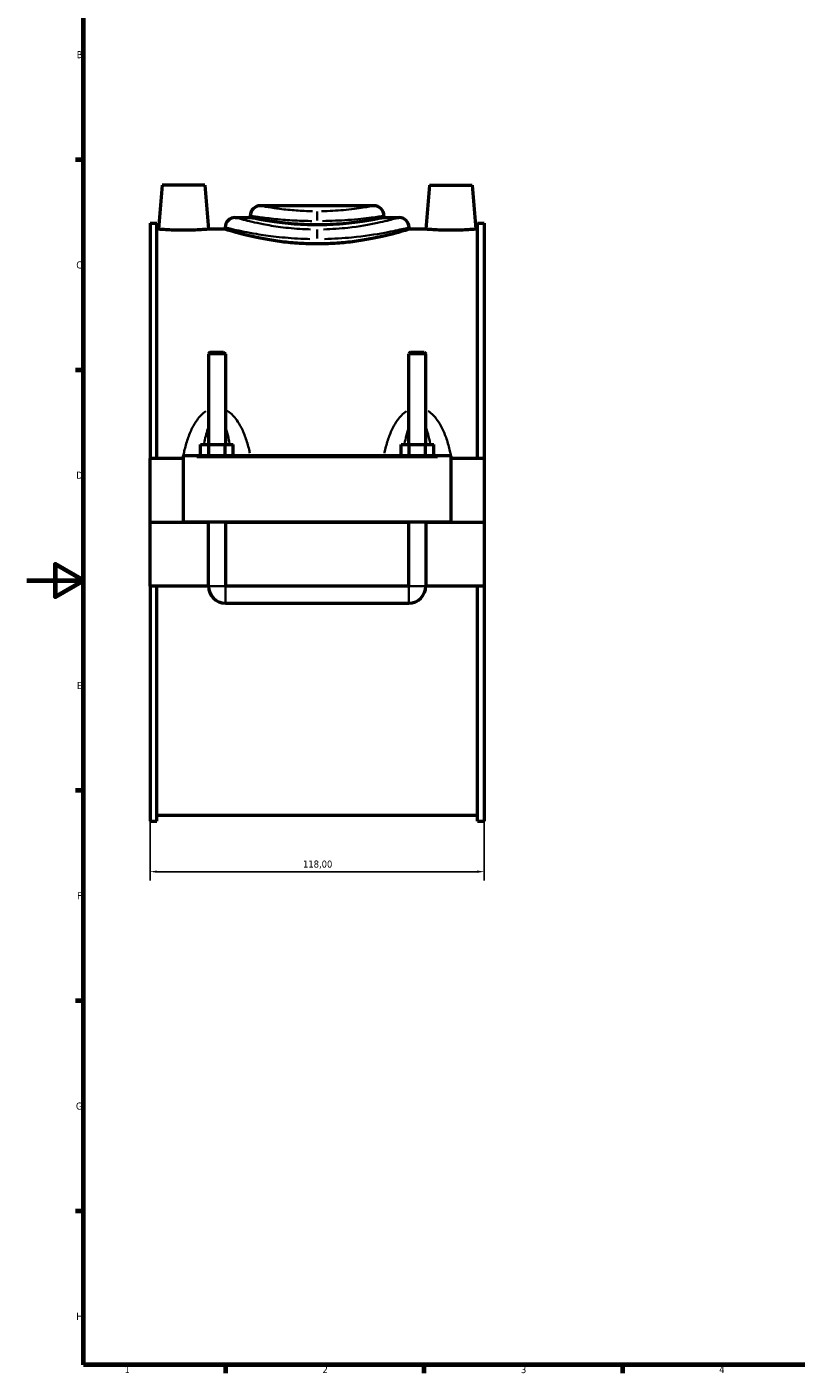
# Model space of a CAD drawing. Header units: millimetres. Extents: x 0 to 902, y -8 to 993.
# Tile 1 of 6: x 0 to 272, y 17 to 492. Entities that reach past the tile are written whole.
import ezdxf

# ---------------------------------------------------------------- set-up
doc = ezdxf.new("R2010")
doc.units = ezdxf.units.MM
for name, color, linetype, lineweight in [('Border (ISO)', 7, 'Continuous', 70), ('Dimension (ISO)', 7, 'Continuous', 25), ('Visible (ISO)', 7, 'Continuous', 50), ('Visible Narrow (ISO)', 7, 'Continuous', 35)]:
    doc.layers.add(name, color=color, linetype=linetype, lineweight=lineweight)
doc.styles.add('Note Text (ISO)', font='tahoma.ttf')
doc.dimstyles.new('Default (ISO)', dxfattribs={"dimtxt": 2.5, "dimasz": 2.5, "dimexe": 3.175, "dimexo": 0, "dimgap": 0.762, "dimtad": 1, "dimrnd": 1e-08, "dimzin": 0, "dimtxsty": 'Note Text (ISO)', "dimcen": 0.09, "dimdle": 10, "dimclrd": 256, "dimclre": 256, "dimclrt": 232, "dimazin": 0, "dimtfac": 1.40208, "dimtmove": 0, "dimatfit": 3, "dimfxl": 1, "dimtolj": 1, "dimtzin": 0, "dimlwd": -1, "dimlwe": -1, "dimarcsym": 0})

# ---------------------------------------------------------------- blocks, each defined once
blk = doc.blocks.new('Borders Default Border')
at = {"layer": 'Border (ISO)'}
for p, q in [((20, 445.5), (17.1, 445.5)), ((20, 371.25), (17.1, 371.25)), ((20, 222.75), (17.1, 222.75)), ((20, 148.5), (17.1, 148.5)), ((20, 74.25), (17.1, 74.25)), ((70.08, 20), (70.08, 17.1)), ((140.17, 20), (140.17, 17.1)), ((210.25, 20), (210.25, 17.1))]:
    blk.add_line(p, q, dxfattribs=at)
at = {"layer": 'Border (ISO)', "flags": 128}
for points in [[(20, 20), (20, 574), (821, 574), (821, 20), (20, 20)], [(0, 297), (20, 297), (10, 302.77), (10, 291.23), (20, 297)]]:
    blk.add_lwpolyline(points, dxfattribs=at)
at = {"layer": 'Border (ISO)', "color": 232, "true_color": 0xca0064, "char_height": 2.5, "attachment_point": 7, "style": 'Note Text (ISO)'}
for s, insert in [('B', (17.59, 481.37)), ('C', (17.43, 407.08)), ('D', (17.43, 332.88)), ('E', (17.64, 258.63)), ('F', (17.7, 184.38)), ('G', (17.31, 110.08)), ('H', (17.44, 35.88)), ('1', (34.48, 17.1)), ('2', (104.37, 17.1)), ('3', (174.43, 17.05)), ('4', (244.42, 17.1))]:
    blk.add_mtext(s, dxfattribs=dict(at, insert=insert))
blk = doc.blocks.new('*D10')
at = {"layer": 'Defpoints', "color": 0, "transparency": 16777216}
for p in [(43.46, 211.93), (161.46, 211.93), (43.46, 194.14)]:
    blk.add_point(p, dxfattribs=at)
at = {"layer": 'Dimension (ISO)', "transparency": 16777216}
for p, q in [((43.46, 211.93), (43.46, 190.97)), ((161.46, 211.93), (161.46, 190.97)), ((158.96, 194.14), (45.96, 194.14))]:
    blk.add_line(p, q, dxfattribs=at)
for points in [[(45.96, 194.56), (45.96, 193.73), (43.46, 194.14)], [(158.96, 194.56), (158.96, 193.73), (161.46, 194.14)]]:
    blk.add_solid(points, dxfattribs=at)
at = {"layer": 'Dimension (ISO)', "color": 232, "true_color": 0xca0064, "transparency": 16777216, "insert": (97.5, 198.08), "char_height": 2.5, "attachment_point": 1, "style": 'Note Text (ISO)'}
blk.add_mtext('\\A1;118,00', dxfattribs=at)

msp = doc.modelspace()

# ---------------------------------------------------------------- linework, layer by layer
at = {"layer": 'Visible (ISO)'}
for p, q in [((47.759, 436.497), (46.402, 420.997)), ((62.759, 436.497), (47.759, 436.497)), ((62.759, 436.497), (64.115, 420.997)), ((142.159, 436.497), (140.802, 420.997)), ((142.159, 436.497), (157.159, 436.497)), ((157.159, 436.497), (158.515, 420.997)), ((122.519, 429.277), (82.399, 429.277)), ((43.459, 423.067), (43.459, 339.997)), ((43.459, 423.067), (45.819, 423.067)), ((45.819, 339.997), (45.819, 423.067)), ((73.549, 425.137), (78.859, 425.137)), ((78.859, 425.737), (78.859, 425.137)), ((126.059, 425.737), (126.059, 425.137)), ((126.059, 425.137), (131.369, 425.137)), ((159.099, 339.997), (159.099, 423.067)), ((159.099, 423.067), (161.459, 423.067)), ((161.459, 423.067), (161.459, 339.997)), ((46.402, 420.997), (45.819, 420.997)), ((70.009, 420.997), (64.115, 420.997)), ((70.009, 421.597), (70.009, 420.997)), ((134.909, 421.597), (134.909, 420.997)), ((140.802, 420.997), (134.909, 420.997)), ((159.099, 420.997), (158.515, 420.997)), ((64.659, 377.547), (64.059, 376.947)), ((70.059, 376.947), (64.059, 376.947)), ((64.059, 376.947), (64.059, 344.997)), ((64.659, 377.547), (69.459, 377.547)), ((69.459, 377.547), (70.059, 376.947)), ((70.059, 376.947), (70.059, 344.997)), ((135.459, 377.547), (134.859, 376.947)), ((140.859, 376.947), (134.859, 376.947)), ((134.859, 344.997), (134.859, 376.947)), ((135.459, 377.547), (140.259, 377.547)), ((140.259, 377.547), (140.859, 376.947)), ((140.859, 344.997), (140.859, 376.947)), ((61.285, 340.997), (61.285, 344.997)), ((61.285, 344.997), (64.172, 344.997)), ((64.172, 340.997), (64.172, 344.997)), ((64.172, 344.997), (69.945, 344.997)), ((69.945, 340.997), (69.945, 344.997)), ((69.945, 344.997), (72.832, 344.997)), ((72.832, 340.997), (72.832, 344.997)), ((132.085, 340.997), (132.085, 344.997)), ((132.085, 344.997), (134.972, 344.997)), ((134.972, 340.997), (134.972, 344.997)), ((134.972, 344.997), (140.745, 344.997)), ((140.745, 340.997), (140.745, 344.997)), ((140.745, 344.997), (143.632, 344.997)), ((143.632, 340.997), (143.632, 344.997)), ((55.259, 339.997), (43.459, 339.997)), ((43.459, 317.547), (43.459, 339.997)), ((55.259, 340.497), (55.259, 340.997)), ((149.659, 340.997), (55.259, 340.997)), ((55.259, 317.547), (55.259, 340.497)), ((149.659, 340.997), (149.659, 340.497)), ((149.659, 340.497), (149.659, 317.547)), ((161.459, 339.997), (149.659, 339.997)), ((161.459, 339.997), (161.459, 317.547)), ((43.459, 317.547), (55.259, 317.547)), ((43.459, 294.997), (43.459, 317.447)), ((64.059, 317.447), (43.459, 317.447)), ((149.659, 317.547), (55.259, 317.547)), ((64.059, 317.547), (64.059, 317.447)), ((64.059, 294.997), (64.059, 317.447)), ((70.059, 317.547), (70.059, 317.447)), ((134.859, 317.447), (70.059, 317.447)), ((70.059, 317.447), (70.059, 294.997)), ((134.859, 317.447), (134.859, 317.547)), ((134.859, 294.997), (134.859, 317.447)), ((140.859, 317.447), (140.859, 317.547)), ((161.459, 317.447), (140.859, 317.447)), ((140.859, 317.447), (140.859, 294.997)), ((149.659, 317.547), (161.459, 317.547)), ((161.459, 317.447), (161.459, 294.997)), ((64.059, 294.997), (43.459, 294.997)), ((43.459, 294.997), (43.459, 211.927)), ((45.819, 211.927), (45.819, 294.997)), ((134.859, 294.997), (70.059, 294.997)), ((161.459, 294.997), (140.859, 294.997)), ((159.099, 211.927), (159.099, 294.997)), ((161.459, 294.997), (161.459, 211.927)), ((70.059, 288.997), (134.859, 288.997)), ((159.099, 213.997), (45.819, 213.997)), ((43.459, 211.927), (45.819, 211.927)), ((159.099, 211.927), (161.459, 211.927))]:
    msp.add_line(p, q, dxfattribs=at)
for centre, radius, start, end in [((82.399, 425.737), 3.54, 90, 180), ((122.519, 425.737), 3.54, 0, 90), ((73.549, 421.597), 3.54, 90, 180), ((131.369, 421.597), 3.54, 0, 90), ((70.059, 294.997), 6, 180, 270), ((134.859, 294.997), 6, 270, 0)]:
    msp.add_arc(centre, radius, start, end, dxfattribs=at)
for points, knots in [([(126.059, 425.137), (126.059, 425.137), (125.916, 425.106), (125.316, 424.977), (124.859, 424.879), (123.654, 424.634), (122.904, 424.487), (121.172, 424.169), (120.191, 424), (118.101, 423.672), (116.921, 423.502), (114.348, 423.182), (112.956, 423.032), (110.05, 422.782), (108.534, 422.683), (105.482, 422.551), (103.945, 422.518), (100.972, 422.518), (99.436, 422.551), (96.383, 422.683), (94.867, 422.782), (91.961, 423.032), (90.569, 423.182), (87.997, 423.502), (86.816, 423.672), (84.726, 424), (83.745, 424.169), (82.013, 424.487), (81.263, 424.634), (80.058, 424.879), (79.601, 424.977), (79.001, 425.106), (78.859, 425.137), (78.859, 425.137)], [3.5684287, 3.5684287, 3.5684287, 3.5684287, 4.0144641, 4.0144641, 4.4604995, 4.4604995, 4.9065349, 4.9065349, 5.3525703, 5.3525703, 5.7986421, 5.7986421, 6.2447139, 6.2447139, 6.6907857, 6.6907857, 7.1368575, 7.1368575, 7.5829292, 7.5829292, 8.029001, 8.029001, 8.4750728, 8.4750728, 8.9211446, 8.9211446, 9.36718, 9.36718, 9.8132154, 9.8132154, 10.2592508, 10.2592508, 10.7052862, 10.7052862, 10.7052862, 10.7052862]), ([(55.259, 420.615), (54.143, 420.615), (52.955, 420.635), (50.77, 420.707), (49.775, 420.759), (48.204, 420.855), (47.525, 420.906), (46.624, 420.978), (46.402, 420.997), (46.402, 420.997)], [2.675233, 2.675233, 2.675233, 2.675233, 3.0097819, 3.0097819, 3.3443307, 3.3443307, 3.6785901, 3.6785901, 4.0128494, 4.0128494, 4.0128494, 4.0128494]), ([(64.115, 420.997), (64.115, 420.997), (63.893, 420.978), (62.992, 420.906), (62.313, 420.855), (60.742, 420.759), (59.747, 420.707), (57.562, 420.635), (56.374, 420.615), (55.259, 420.615)], [6.6880824, 6.6880824, 6.6880824, 6.6880824, 7.0223417, 7.0223417, 7.3566011, 7.3566011, 7.69115, 7.69115, 8.0256989, 8.0256989, 8.0256989, 8.0256989]), ([(102.459, 415.779), (100.406, 415.779), (98.288, 415.845), (94.084, 416.113), (91.999, 416.314), (88.006, 416.816), (86.095, 417.117), (82.565, 417.757), (80.946, 418.096), (78.08, 418.748), (76.734, 419.083), (74.356, 419.711), (73.325, 420.003), (71.664, 420.487), (71.034, 420.68), (70.206, 420.935), (70.009, 420.997), (70.009, 420.997)], [0, 0, 0, 0, 0.6157946, 0.6157946, 1.2315893, 1.2315893, 1.8473839, 1.8473839, 2.4631786, 2.4631786, 3.0787526, 3.0787526, 3.6943266, 3.6943266, 4.3099005, 4.3099005, 4.9254745, 4.9254745, 4.9254745, 4.9254745]), ([(134.909, 420.997), (134.909, 420.997), (134.711, 420.935), (133.883, 420.68), (133.253, 420.487), (131.592, 420.003), (130.561, 419.711), (128.183, 419.083), (126.837, 418.748), (123.971, 418.096), (122.352, 417.757), (118.822, 417.117), (116.911, 416.816), (112.919, 416.314), (110.833, 416.113), (106.629, 415.845), (104.511, 415.779), (102.459, 415.779)], [14.7764236, 14.7764236, 14.7764236, 14.7764236, 15.3919976, 15.3919976, 16.0075715, 16.0075715, 16.6231455, 16.6231455, 17.2387195, 17.2387195, 17.8545142, 17.8545142, 18.4703088, 18.4703088, 19.0861035, 19.0861035, 19.7018981, 19.7018981, 19.7018981, 19.7018981]), ([(149.659, 420.615), (148.543, 420.615), (147.355, 420.635), (145.17, 420.707), (144.175, 420.759), (142.604, 420.855), (141.925, 420.906), (141.024, 420.978), (140.802, 420.997), (140.802, 420.997)], [0, 0, 0, 0, 0.3345489, 0.3345489, 0.6690978, 0.6690978, 1.0033571, 1.0033571, 1.3376165, 1.3376165, 1.3376165, 1.3376165]), ([(158.515, 420.997), (158.515, 420.997), (158.293, 420.978), (157.392, 420.906), (156.713, 420.855), (155.142, 420.759), (154.147, 420.707), (151.962, 420.635), (150.774, 420.615), (149.659, 420.615)], [4.0128494, 4.0128494, 4.0128494, 4.0128494, 4.3471088, 4.3471088, 4.6813681, 4.6813681, 5.015917, 5.015917, 5.3504659, 5.3504659, 5.3504659, 5.3504659])]:
    msp.add_open_spline(points, degree=3, knots=knots, dxfattribs=at)
at = {"layer": 'Visible Narrow (ISO)'}
for p, q in [((102.459, 427.287), (102.459, 424.107)), ((102.459, 420.833), (102.459, 417.731)), ((59.979, 340.497), (144.939, 340.497)), ((64.095, 294.997), (70.022, 294.997)), ((70.059, 289.034), (70.059, 294.96)), ((134.859, 289.034), (134.859, 294.96)), ((140.822, 294.997), (134.895, 294.997))]:
    msp.add_line(p, q, dxfattribs=at)
for points, knots in [([(100.881, 427.353), (100.137, 427.364), (99.396, 427.384), (96.664, 427.484), (94.727, 427.615), (90.88, 427.969), (89.021, 428.203), (85.731, 428.677), (84.379, 428.913), (82.952, 429.171), (82.598, 429.238), (82.463, 429.264)], [0.1783745, 0.1783745, 0.1783745, 0.1783745, 0.4314347, 0.4314347, 1.1217303, 1.1217303, 1.9171454, 1.9171454, 2.8068882, 2.8068882, 3.3891146, 3.3891146, 3.3891146, 3.3891146]), ([(122.455, 429.265), (122.412, 429.257), (122.344, 429.244), (121.747, 429.131), (120.513, 428.896), (116.867, 428.329), (114.464, 428.002), (109.341, 427.544), (106.711, 427.396), (104.035, 427.354)], [10.880842, 10.880842, 10.880842, 10.880842, 11.0719468, 11.0719468, 12.1289063, 12.1289063, 13.1816687, 13.1816687, 14.0916204, 14.0916204, 14.0916204, 14.0916204]), ([(100.179, 420.93), (99.223, 420.953), (98.271, 420.989), (94.622, 421.183), (91.994, 421.438), (87.323, 422.056), (85.249, 422.406), (80.508, 423.324), (78.138, 423.904), (74.906, 424.745), (73.944, 425.024), (73.645, 425.11), (73.642, 425.111), (73.639, 425.112)], [10.0913783, 10.0913783, 10.0913783, 10.0913783, 10.401887, 10.401887, 11.2925113, 11.2925113, 12.1020954, 12.1020954, 13.353961, 13.353961, 14.5090791, 14.5090791, 14.5217466, 14.5217466, 14.5217466, 14.5217466]), ([(78.934, 425.725), (79.094, 425.699), (79.51, 425.635), (81.189, 425.384), (82.779, 425.156), (86.649, 424.697), (88.837, 424.471), (93.363, 424.128), (95.642, 424.001), (98.856, 423.904), (99.727, 423.885), (100.603, 423.874)], [-3.3891146, -3.3891146, -3.3891146, -3.3891146, -2.8068882, -2.8068882, -1.9171454, -1.9171454, -1.1217303, -1.1217303, -0.4314347, -0.4314347, -0.1783745, -0.1783745, -0.1783745, -0.1783745]), ([(104.314, 423.875), (107.461, 423.916), (110.556, 424.058), (116.582, 424.503), (119.41, 424.819), (123.698, 425.369), (125.15, 425.596), (125.853, 425.705), (125.933, 425.717), (125.984, 425.725)], [-14.0916204, -14.0916204, -14.0916204, -14.0916204, -13.1816687, -13.1816687, -12.1289063, -12.1289063, -11.0719468, -11.0719468, -10.880842, -10.880842, -10.880842, -10.880842]), ([(131.277, 425.11), (131.068, 425.049), (130.502, 424.888), (128.296, 424.291), (126.296, 423.769), (120.872, 422.601), (117.291, 421.955), (110.597, 421.207), (107.687, 421.002), (104.738, 420.931)], [24.8592544, 24.8592544, 24.8592544, 24.8592544, 25.711451, 25.711451, 26.9401606, 26.9401606, 28.3318725, 28.3318725, 29.2896095, 29.2896095, 29.2896095, 29.2896095]), ([(70.11, 421.572), (70.113, 421.572), (70.117, 421.571), (70.452, 421.488), (71.532, 421.218), (75.16, 420.404), (77.82, 419.844), (83.141, 418.956), (85.47, 418.617), (90.712, 418.019), (93.662, 417.773), (97.758, 417.586), (98.827, 417.55), (99.9, 417.529)], [-14.5217466, -14.5217466, -14.5217466, -14.5217466, -14.5090791, -14.5090791, -13.353961, -13.353961, -12.1020954, -12.1020954, -11.2925113, -11.2925113, -10.401887, -10.401887, -10.0913783, -10.0913783, -10.0913783, -10.0913783]), ([(105.017, 417.529), (108.327, 417.598), (111.593, 417.796), (119.108, 418.52), (123.127, 419.144), (129.214, 420.274), (131.459, 420.779), (133.936, 421.356), (134.571, 421.512), (134.805, 421.571)], [-29.2896095, -29.2896095, -29.2896095, -29.2896095, -28.3318725, -28.3318725, -26.9401606, -26.9401606, -25.711451, -25.711451, -24.8592544, -24.8592544, -24.8592544, -24.8592544]), ([(63.211, 356.711), (63.199, 356.703), (63.187, 356.696), (62.537, 356.274), (61.951, 355.779), (60.921, 354.73), (60.469, 354.185), (59.426, 352.746), (58.879, 351.817), (57.761, 349.596), (57.231, 348.279), (56.295, 345.524), (55.896, 344.082), (55.427, 342.085), (55.309, 341.55), (55.198, 341.011)], [-2.5688139, -2.5688139, -2.5688139, -2.5688139, -2.5646071, -2.5646071, -2.3372405, -2.3372405, -2.1280523, -2.1280523, -1.8129135, -1.8129135, -1.4032331, -1.4032331, -0.9769831, -0.9769831, -0.8220149, -0.8220149, -0.8220149, -0.8220149]), ([(78.717, 341.956), (78.667, 342.177), (78.617, 342.398), (78.221, 344.082), (77.822, 345.524), (76.886, 348.279), (76.356, 349.596), (75.238, 351.817), (74.691, 352.746), (73.648, 354.185), (73.196, 354.73), (72.166, 355.779), (71.58, 356.274), (70.916, 356.704), (70.891, 356.721), (70.865, 356.737)], [-5.0406317, -5.0406317, -5.0406317, -5.0406317, -4.9765782, -4.9765782, -4.5503282, -4.5503282, -4.1406478, -4.1406478, -3.825509, -3.825509, -3.6163208, -3.6163208, -3.3889543, -3.3889543, -3.3799624, -3.3799624, -3.3799624, -3.3799624]), ([(134.052, 356.737), (134.026, 356.721), (134.001, 356.704), (133.337, 356.274), (132.751, 355.779), (131.721, 354.73), (131.269, 354.185), (130.226, 352.746), (129.679, 351.817), (128.561, 349.596), (128.031, 348.279), (127.095, 345.524), (126.696, 344.082), (126.3, 342.398), (126.25, 342.177), (126.201, 341.956)], [-2.5739709, -2.5739709, -2.5739709, -2.5739709, -2.5649788, -2.5649788, -2.337612, -2.337612, -2.1284229, -2.1284229, -1.8132832, -1.8132832, -1.4036016, -1.4036016, -0.977358, -0.977358, -0.9133016, -0.9133016, -0.9133016, -0.9133016]), ([(149.719, 341.011), (149.608, 341.55), (149.49, 342.085), (149.021, 344.082), (148.622, 345.524), (147.686, 348.279), (147.156, 349.596), (146.038, 351.817), (145.491, 352.746), (144.448, 354.185), (143.996, 354.73), (142.966, 355.779), (142.38, 356.274), (141.73, 356.696), (141.718, 356.703), (141.706, 356.711)], [-5.1319184, -5.1319184, -5.1319184, -5.1319184, -4.9769473, -4.9769473, -4.5507037, -4.5507037, -4.1410221, -4.1410221, -3.8258824, -3.8258824, -3.6166933, -3.6166933, -3.3893266, -3.3893266, -3.3851194, -3.3851194, -3.3851194, -3.3851194]), ([(62.551, 345.319), (62.719, 346.22), (62.907, 347.101), (63.341, 348.832), (63.589, 349.681), (63.901, 350.545), (63.929, 350.62), (63.957, 350.694)], [1.50915829, 1.50915829, 1.50915829, 1.50915829, 1.81291354, 1.81291354, 2.12805234, 2.12805234, 2.15809785, 2.15809785, 2.15809785, 2.15809785]), ([(70.16, 350.694), (70.188, 350.62), (70.216, 350.545), (70.528, 349.681), (70.776, 348.832), (71.21, 347.101), (71.398, 346.22), (71.566, 345.319)], [3.79546348, 3.79546348, 3.79546348, 3.79546348, 3.82550899, 3.82550899, 4.14064779, 4.14064779, 4.44440304, 4.44440304, 4.44440304, 4.44440304]), ([(133.351, 345.319), (133.519, 346.22), (133.707, 347.101), (134.141, 348.832), (134.389, 349.681), (134.701, 350.545), (134.729, 350.62), (134.757, 350.694)], [1.50953031, 1.50953031, 1.50953031, 1.50953031, 1.81328323, 1.81328323, 2.12842292, 2.12842292, 2.15846987, 2.15846987, 2.15846987, 2.15846987]), ([(140.96, 350.694), (140.988, 350.62), (141.016, 350.545), (141.328, 349.681), (141.576, 348.832), (142.01, 347.101), (142.198, 346.22), (142.366, 345.319)], [3.79583549, 3.79583549, 3.79583549, 3.79583549, 3.82588244, 3.82588244, 4.14102213, 4.14102213, 4.44477506, 4.44477506, 4.44477506, 4.44477506])]:
    msp.add_open_spline(points, degree=3, knots=knots, dxfattribs=at)

# ---------------------------------------------------------------- block references
msp.add_blockref('Borders Default Border', (0, 0))

# ---------------------------------------------------------------- dimensions: what is measured, and where the dimension line sits
at = {"layer": 'Dimension (ISO)'}
dim = msp.add_linear_dim(base=(43.459, 194.144), p1=(161.459, 211.927), p2=(43.459, 211.927), dimstyle='Default (ISO)', override={"dimdec": 2, "dimtp": 0, "dimtm": 0, "dimtdec": 2, "dimtofl": 0, "dimatfit": 1}, dxfattribs=at)
dim.commit()
dim.dimension.update_dxf_attribs({"geometry": '*D10', "text_midpoint": (102.459, 194.144), "dimtype": 160})

doc.saveas('drawing.dxf')
